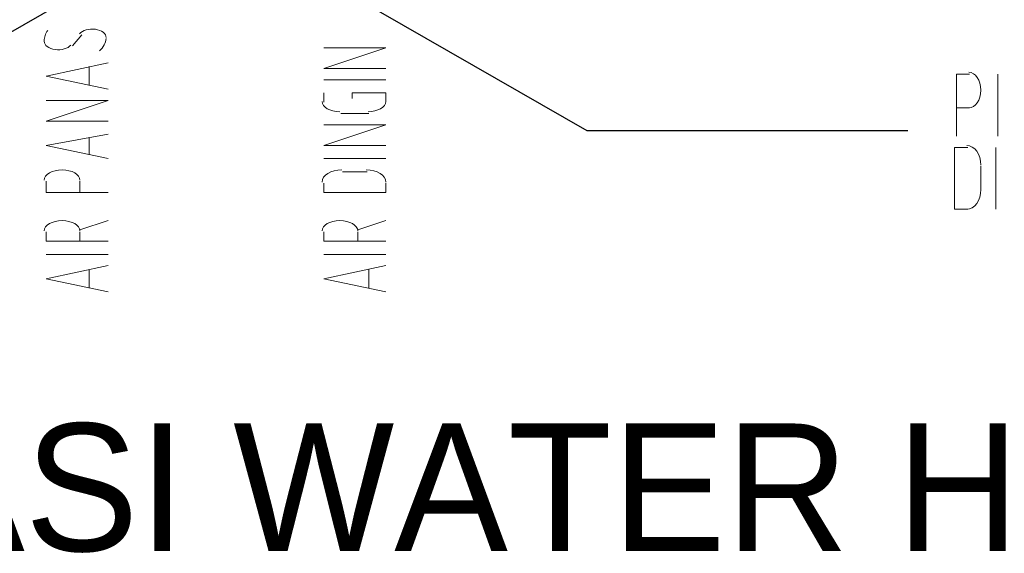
# Model space of a CAD drawing. Header units: millimetres. Extents: x 0 to 420, y 0 to 297.
# Tile 54 of 100: x 95 to 117, y 224 to 236. Entities that reach past the tile are written whole.
import ezdxf

# ---------------------------------------------------------------- set-up
doc = ezdxf.new("R2010")
doc.units = ezdxf.units.MM
doc.layers.add('LINE_000000', color=7, linetype='Continuous')
doc.layers.add('TEXT', color=7, linetype='Continuous')

msp = doc.modelspace()

# ---------------------------------------------------------------- linework, layer by layer
at = {"layer": 'LINE_000000', "lineweight": 13}
for p, q in [((96.054, 235.289), (96.266, 235.543)), ((96.435, 234.823), (96.435, 234.4)), ((103.124, 234.527), (101.727, 234.527)), ((116.925, 233.257), (116.925, 234.654)), ((101.727, 234.019), (101.727, 234.23)), ((116.29, 233.892), (115.993, 233.892)), ((102.743, 233.765), (102.108, 233.765)), ((96.435, 233.214), (96.435, 232.833)), ((116.882, 231.606), (116.882, 233.003)), ((103.124, 232.749), (101.727, 232.749)), ((116.544, 232.029), (116.544, 232.579)), ((102.701, 232.452), (102.15, 232.452)), ((96.224, 232.241), (96.224, 231.987)), ((103.124, 231.987), (103.124, 232.198)), ((115.951, 231.606), (116.247, 231.606)), ((96.224, 231.14), (96.859, 231.352)), ((102.489, 231.14), (103.124, 231.352)), ((96.224, 231.098), (96.224, 230.886)), ((102.489, 231.098), (102.489, 230.886)), ((96.859, 230.59), (95.462, 230.59)), ((103.124, 230.59), (101.727, 230.59)), ((96.435, 230.251), (96.435, 229.828)), ((102.743, 230.251), (102.743, 229.828))]:
    msp.add_line(p, q, dxfattribs=at)
at = {"layer": 'LINE_000000', "lineweight": 25}
for points in [[(96.478, 236.643), (90.805, 233.384), (83.566, 233.384)], [(101.981, 236.643), (107.654, 233.384), (114.893, 233.384)]]:
    msp.add_lwpolyline(points, dxfattribs=at)
at = {"layer": 'LINE_000000', "lineweight": 13}
for points in [[(95.499, 235.641), (95.481, 235.612), (95.465, 235.583), (95.451, 235.553), (95.44, 235.523), (95.432, 235.493), (95.425, 235.462), (95.421, 235.431), (95.419, 235.4)], [(96.816, 235.48), (96.812, 235.512), (96.798, 235.543), (96.776, 235.572), (96.747, 235.598), (96.712, 235.62), (96.67, 235.64), (96.623, 235.654), (96.572, 235.665), (96.518, 235.669), (96.465, 235.669), (96.414, 235.663), (96.365, 235.652), (96.32, 235.637), (96.279, 235.617), (96.244, 235.593), (96.216, 235.565)], [(95.419, 235.394), (95.424, 235.361), (95.438, 235.331), (95.459, 235.302), (95.488, 235.276), (95.524, 235.253), (95.565, 235.234), (95.612, 235.219), (95.664, 235.209), (95.717, 235.204), (95.77, 235.205), (95.822, 235.211), (95.87, 235.222), (95.916, 235.237), (95.956, 235.257), (95.992, 235.281), (96.02, 235.308)], [(96.663, 235.179), (96.696, 235.21), (96.725, 235.243), (96.751, 235.277), (96.772, 235.312), (96.789, 235.347), (96.802, 235.384), (96.811, 235.421), (96.816, 235.458)], [(103.124, 234.781), (101.727, 234.781), (103.124, 235.246), (101.727, 235.246)], [(96.859, 234.315), (95.462, 234.611), (96.859, 234.908)], [(115.993, 233.257), (115.993, 234.654), (116.29, 234.654)], [(116.269, 233.892), (116.324, 233.9), (116.376, 233.923), (116.422, 233.96), (116.463, 234.009), (116.497, 234.069), (116.522, 234.137), (116.538, 234.213), (116.544, 234.294), (116.538, 234.375), (116.522, 234.45), (116.497, 234.519), (116.463, 234.578), (116.422, 234.627), (116.376, 234.664), (116.324, 234.688), (116.269, 234.696)], [(96.859, 233.595), (95.462, 233.595), (96.859, 234.061), (95.462, 234.061)], [(102.362, 234.103), (102.362, 234.23), (103.124, 234.23), (103.124, 234.019)], [(101.685, 234.04), (101.693, 233.993), (101.716, 233.949), (101.753, 233.91), (101.802, 233.875), (101.862, 233.847), (101.93, 233.825), (102.006, 233.812), (102.087, 233.807)], [(102.722, 233.807), (102.803, 233.812), (102.878, 233.825), (102.947, 233.847), (103.006, 233.875), (103.055, 233.91), (103.092, 233.949), (103.116, 233.993), (103.124, 234.04)], [(103.124, 233.045), (101.727, 233.045), (103.124, 233.511), (101.727, 233.511)], [(96.859, 232.749), (95.462, 233.045), (96.859, 233.299)], [(116.247, 233.003), (115.951, 233.003), (115.951, 231.606)], [(116.544, 232.6), (116.537, 232.69), (116.519, 232.773), (116.489, 232.849), (116.451, 232.915), (116.404, 232.969), (116.35, 233.01), (116.29, 233.036), (116.226, 233.045)], [(96.224, 232.262), (96.215, 232.309), (96.192, 232.352), (96.155, 232.392), (96.106, 232.426), (96.046, 232.455), (95.978, 232.476), (95.903, 232.49), (95.821, 232.495), (95.74, 232.49), (95.665, 232.476), (95.597, 232.455), (95.537, 232.426), (95.488, 232.392), (95.451, 232.352), (95.427, 232.309), (95.419, 232.262)], [(102.129, 232.495), (102.04, 232.489), (101.956, 232.473), (101.881, 232.448), (101.815, 232.414), (101.761, 232.373), (101.72, 232.327), (101.694, 232.275), (101.685, 232.22)], [(103.124, 232.22), (103.115, 232.275), (103.089, 232.327), (103.048, 232.373), (102.994, 232.414), (102.928, 232.448), (102.853, 232.473), (102.769, 232.489), (102.679, 232.495)], [(96.859, 231.987), (95.462, 231.987), (95.462, 232.241)], [(101.727, 232.198), (101.727, 231.987), (103.124, 231.987)], [(116.226, 231.606), (116.29, 231.615), (116.35, 231.641), (116.404, 231.682), (116.451, 231.736), (116.489, 231.802), (116.519, 231.877), (116.537, 231.961), (116.544, 232.05)], [(96.224, 231.119), (96.215, 231.166), (96.192, 231.209), (96.155, 231.249), (96.106, 231.283), (96.046, 231.312), (95.978, 231.333), (95.903, 231.347), (95.821, 231.352), (95.74, 231.347), (95.665, 231.333), (95.597, 231.312), (95.537, 231.283), (95.488, 231.249), (95.451, 231.209), (95.427, 231.166), (95.419, 231.119)], [(102.489, 231.119), (102.481, 231.166), (102.457, 231.209), (102.42, 231.249), (102.371, 231.283), (102.312, 231.312), (102.243, 231.333), (102.168, 231.347), (102.087, 231.352), (102.006, 231.347), (101.93, 231.333), (101.862, 231.312), (101.802, 231.283), (101.753, 231.249), (101.716, 231.209), (101.693, 231.166), (101.685, 231.119)], [(96.859, 230.886), (95.462, 230.886), (95.462, 231.098)], [(103.124, 230.886), (101.727, 230.886), (101.727, 231.098)], [(96.859, 229.743), (95.462, 230.039), (96.859, 230.336)], [(103.124, 229.743), (101.727, 230.039), (103.124, 230.336)]]:
    msp.add_lwpolyline(points, dxfattribs=at)

# ---------------------------------------------------------------- texts
at = {"layer": 'TEXT'}
msp.add_text('INSTALASI WATER HEATER', height=2.87582, dxfattribs=at).set_placement((78.952, 223.901))

doc.saveas('drawing.dxf')
